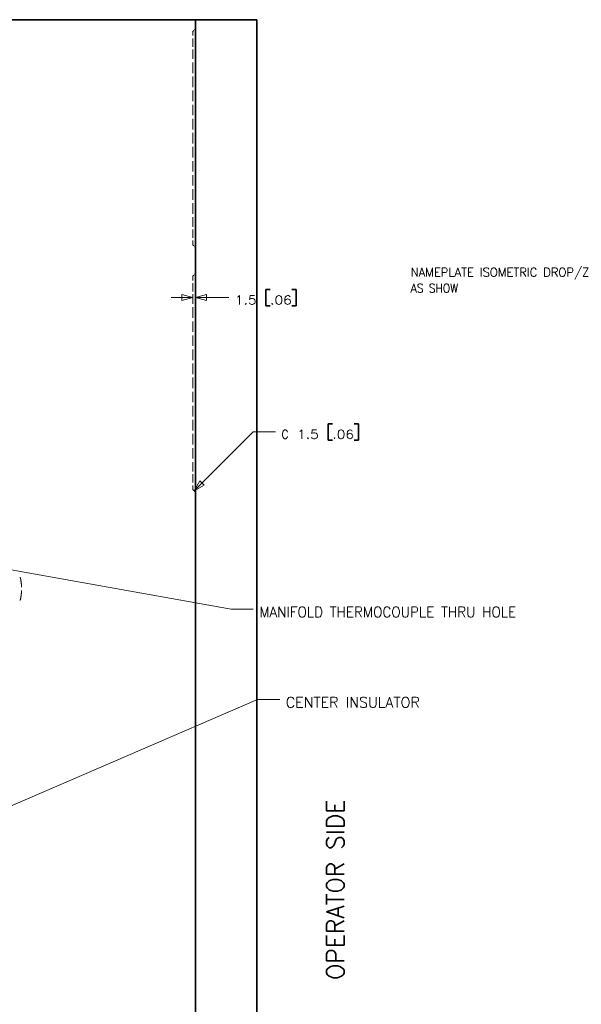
# Model space of a CAD drawing. Header units: millimetres. Extents: x 0 to 1189, y 0 to 841.
# Tile 11 of 28: x 494 to 655, y 360 to 641. Entities that reach past the tile are written whole.
import ezdxf

# ---------------------------------------------------------------- set-up
doc = ezdxf.new("R2010")
doc.units = ezdxf.units.MM
doc.layers.add('1', color=7, linetype='Continuous')
doc.styles.add('pwfont', font='simplex.shx')

msp = doc.modelspace()

# ---------------------------------------------------------------- linework, layer by layer
at = {"layer": '1', "color": 253, "linetype": 'Continuous', "lineweight": 35}
for p, q in [((430.77, 641.1), (544.42, 641.1)), ((544.42, 641.1), (544.42, 116.1))]:
    msp.add_line(p, q, dxfattribs=at)
at = {"layer": '1', "color": 12, "linetype": 'Continuous', "lineweight": 35}
for p, q in [((544.42, 641.1), (561.92, 641.1)), ((561.92, 641.1), (561.92, 116.1))]:
    msp.add_line(p, q, dxfattribs=at)
at = {"layer": '1', "color": 251, "linetype": 'Continuous', "lineweight": 13}
for p, q in [((543.96, 638), (543.67, 637.72)), ((543.67, 637.72), (543.67, 637.72)), ((543.67, 637.72), (543.67, 637.72)), ((544.42, 638.47), (544.14, 638.19)), ((543.67, 631.37), (543.67, 632.56)), ((543.67, 632.56), (543.67, 631.37)), ((543.67, 631.37), (543.67, 629.86)), ((543.67, 629.86), (543.67, 631.37)), ((543.67, 628.85), (543.67, 625.84)), ((543.67, 625.84), (543.67, 628.85)), ((543.67, 624.83), (543.67, 621.81)), ((543.67, 621.81), (543.67, 624.83)), ((543.67, 620.8), (543.67, 617.79)), ((543.67, 617.79), (543.67, 620.8)), ((543.67, 616.78), (543.67, 613.76)), ((543.67, 613.76), (543.67, 616.78)), ((543.67, 612.75), (543.67, 609.74)), ((543.67, 609.74), (543.67, 612.75)), ((543.67, 608.73), (543.67, 605.71)), ((543.67, 605.71), (543.67, 608.73)), ((543.67, 604.7), (543.67, 601.69)), ((543.67, 601.69), (543.67, 604.7)), ((543.67, 600.68), (543.67, 597.66)), ((543.67, 597.66), (543.67, 600.68)), ((543.67, 596.65), (543.67, 593.64)), ((543.67, 593.64), (543.67, 596.65)), ((543.67, 592.63), (543.67, 589.61)), ((543.67, 589.61), (543.67, 592.63)), ((543.67, 588.6), (543.67, 585.59)), ((543.67, 585.59), (543.67, 588.6)), ((543.67, 584.58), (543.67, 583.07)), ((543.67, 583.07), (543.67, 584.58)), ((543.67, 581.88), (543.67, 583.07)), ((543.67, 583.07), (543.67, 581.88)), ((543.67, 576.72), (543.67, 576.72)), ((543.67, 576.72), (543.67, 576.72)), ((543.96, 576.44), (543.67, 576.72)), ((544.42, 575.97), (544.14, 576.25)), ((543.96, 568), (543.67, 567.72)), ((543.67, 567.72), (543.67, 567.72)), ((543.67, 567.72), (543.67, 567.72)), ((544.42, 568.47), (544.14, 568.19)), ((543.67, 562.56), (543.67, 561.37)), ((543.67, 561.37), (543.67, 562.56)), ((543.67, 561.37), (543.67, 559.86)), ((543.67, 559.86), (543.67, 561.37)), ((543.67, 558.85), (543.67, 555.84)), ((543.67, 555.84), (543.67, 558.85)), ((543.67, 554.83), (543.67, 551.81)), ((543.67, 551.81), (543.67, 554.83)), ((543.67, 550.8), (543.67, 547.79)), ((543.67, 547.79), (543.67, 550.8)), ((543.67, 546.78), (543.67, 543.76)), ((543.67, 543.76), (543.67, 546.78)), ((543.67, 542.75), (543.67, 539.74)), ((543.67, 539.74), (543.67, 542.75)), ((543.67, 538.73), (543.67, 535.71)), ((543.67, 535.71), (543.67, 538.73)), ((543.67, 534.7), (543.67, 531.69)), ((543.67, 531.69), (543.67, 534.7)), ((543.67, 530.68), (543.67, 527.66)), ((543.67, 527.66), (543.67, 530.68)), ((543.67, 526.65), (543.67, 523.64)), ((543.67, 523.64), (543.67, 526.65)), ((543.67, 522.63), (543.67, 519.61)), ((543.67, 519.61), (543.67, 522.63)), ((543.67, 518.6), (543.67, 515.59)), ((543.67, 515.59), (543.67, 518.6)), ((543.67, 514.58), (543.67, 513.07)), ((543.67, 513.07), (543.67, 514.58)), ((543.67, 513.07), (543.67, 511.88)), ((543.67, 511.88), (543.67, 513.07)), ((543.67, 506.72), (543.67, 506.72)), ((543.67, 506.72), (543.67, 506.72)), ((543.96, 506.44), (543.67, 506.72)), ((544.42, 505.97), (544.14, 506.25))]:
    msp.add_line(p, q, dxfattribs=at)
at = {"layer": '1', "color": 2, "linetype": 'Continuous', "lineweight": 35}
for p, q in [((564.54, 563.97), (564.54, 559.28)), ((565.79, 563.97), (564.54, 563.97)), ((573.22, 563.97), (571.97, 563.97)), ((573.22, 559.28), (573.22, 563.97)), ((564.54, 559.28), (565.79, 559.28)), ((571.97, 559.28), (573.22, 559.28)), ((582.34, 525.55), (582.34, 520.86)), ((583.59, 525.55), (582.34, 525.55)), ((591.03, 525.55), (589.78, 525.55)), ((591.03, 520.86), (591.03, 525.55)), ((582.34, 520.86), (583.59, 520.86)), ((589.78, 520.86), (591.03, 520.86))]:
    msp.add_line(p, q, dxfattribs=at)
at = {"layer": '1', "color": 7, "linetype": 'Continuous', "lineweight": 13}
for p, q in [((543.67, 561.62), (537.42, 561.62)), ((540.5, 562.48), (540.5, 560.77)), ((543.67, 561.62), (540.5, 562.48)), ((540.5, 560.77), (543.67, 561.62)), ((547.6, 562.48), (544.42, 561.62)), ((544.42, 561.62), (547.6, 560.77)), ((544.42, 561.62), (553.95, 561.62)), ((547.6, 560.77), (547.6, 562.48)), ((560.91, 523.2), (544.05, 506.35)), ((560.91, 523.2), (567.26, 523.2)), ((545.69, 509.19), (544.05, 506.35)), ((544.05, 506.35), (546.9, 507.99)), ((546.9, 507.99), (545.69, 509.19)), ((554.57, 472.54), (486.54, 484.69)), ((560.92, 472.54), (554.57, 472.54)), ((562.15, 446.69), (424.21, 387.1)), ((568.5, 446.69), (562.15, 446.69))]:
    msp.add_line(p, q, dxfattribs=at)
at = {"layer": '1', "color": 251, "linetype": 'Continuous', "lineweight": 13}
for points, knots in [([(543.67, 636.53), (543.67, 637.24), (543.67, 637.72)], [0, 0, 0.594028, 1, 1]), ([(543.67, 637.72), (543.67, 637.24), (543.67, 636.53)], [0, 0, 0.405972, 1, 1]), ([(543.67, 633.35), (543.67, 633.8), (543.67, 635.74)], [0, 0, 0.187153, 1, 1]), ([(543.67, 635.74), (543.67, 633.8), (543.67, 633.35)], [0, 0, 0.812847, 1, 1]), ([(543.67, 578.7), (543.67, 580.64), (543.67, 581.09)], [0, 0, 0.81283, 1, 1]), ([(543.67, 581.09), (543.67, 580.64), (543.67, 578.7)], [0, 0, 0.18717, 1, 1]), ([(543.67, 576.72), (543.67, 577.2), (543.67, 577.91)], [0, 0, 0.405972, 1, 1]), ([(543.67, 577.91), (543.67, 577.2), (543.67, 576.72)], [0, 0, 0.594028, 1, 1]), ([(543.67, 567.72), (543.67, 567.24), (543.67, 566.53)], [0, 0, 0.405972, 1, 1]), ([(543.67, 566.53), (543.67, 567.24), (543.67, 567.72)], [0, 0, 0.594028, 1, 1]), ([(543.67, 565.74), (543.67, 564.9), (543.67, 563.35)], [0, 0, 0.351823, 1, 1]), ([(543.67, 563.35), (543.67, 563.8), (543.67, 565.74)], [0, 0, 0.187153, 1, 1]), ([(543.67, 511.09), (543.67, 510.64), (543.67, 508.7)], [0, 0, 0.187153, 1, 1]), ([(543.67, 508.7), (543.67, 509.54), (543.67, 511.09)], [0, 0, 0.351823, 1, 1]), ([(543.67, 507.91), (543.67, 507.2), (543.67, 506.72)], [0, 0, 0.594028, 1, 1]), ([(543.67, 506.72), (543.67, 506.84), (543.67, 507.79), (543.67, 507.91)], [0, 0, 0.1025, 0.898819, 1, 1]), ([(494.65, 478.83), (494.65, 479.2), (494.44, 480.88), (494.23, 481.68)], [0, 0, 0.126665, 0.71333, 1, 1]), ([(494.23, 475.02), (494.44, 475.82), (494.65, 477.5), (494.65, 477.87)], [0, 0, 0.28667, 0.873335, 1, 1])]:
    msp.add_open_spline(points, degree=1, knots=knots, dxfattribs=at)

# ---------------------------------------------------------------- texts
at = {"layer": '1', "color": 3, "linetype": 'Continuous', "lineweight": 13, "attachment_point": 7, "line_spacing_factor": 0.903614, "style": 'pwfont'}
for s, insert, char_height in [('\\W0.9698;NAMEPLATE ISOMETRIC DROP/ZONE', (605.97, 566.79), 2.5), ('\\W0.8961;AS SHOW', (605.97, 563.04), 2.5), ('\\W0.9446;MANIFOLD THERMOCOUPLE THRU HOLE', (562.67, 470.2), 3), ('\\W0.9942;CENTER INSULATOR', (570.24, 444.35), 3)]:
    msp.add_mtext(s, dxfattribs=dict(at, insert=insert, char_height=char_height))
at = {"layer": '1', "color": 2, "linetype": 'Continuous', "lineweight": 13, "char_height": 2.5, "attachment_point": 7, "line_spacing_factor": 0.903614, "style": 'pwfont'}
for s, insert in [('\\W1.1589;1.5', (555.67, 559.68)), ('\\W1.1589;.06', (565.76, 559.68)), ('\\W0.9297;C', (568.98, 521.26)), ('\\W1.1589;1.5', (573.48, 521.26)), ('\\W1.1589;.06', (583.57, 521.26))]:
    msp.add_mtext(s, dxfattribs=dict(at, insert=insert))
at = {"layer": '1', "color": 1, "linetype": 'Continuous', "lineweight": 13, "insert": (586.9, 366.49), "char_height": 5, "attachment_point": 7, "rotation": 90, "line_spacing_factor": 0.903614, "style": 'pwfont'}
msp.add_mtext('\\W0.9857;OPERATOR SIDE', dxfattribs=at)

doc.saveas('drawing.dxf')
